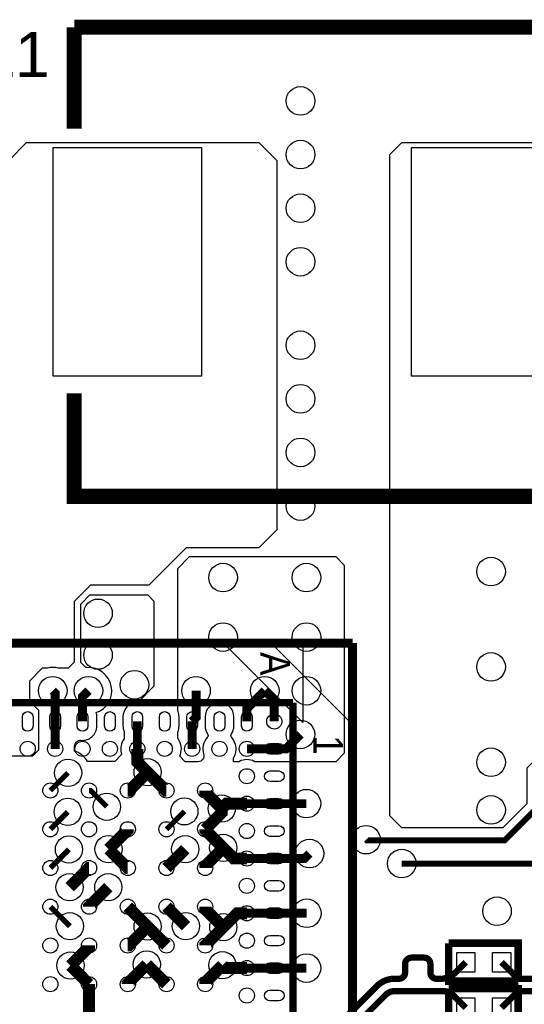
# Model space of a CAD drawing. Extents: x -50 to 239, y -105 to 7.
# Tile 15 of 17: x 206.97 to 215.44, y -34.37 to -17.84. Entities that reach past the tile are written whole.
import ezdxf
from ezdxf.enums import TextEntityAlignment as Align

# ---------------------------------------------------------------- set-up
doc = ezdxf.new("R2010")
doc.units = 0
for name, color, linetype in [('ET_TOP', 92, 'CONTINUOUS'), ('PG_SILKSCREEN_TOP', 7, 'CONTINUOUS'), ('PIN_TOP', 92, 'CONTINUOUS'), ('RD_SILKSCREEN_TOP', 6, 'CONTINUOUS'), ('VC_TOP', 254, 'CONTINUOUS')]:
    doc.layers.add(name, color=color, linetype=linetype)

msp = doc.modelspace()

# ---------------------------------------------------------------- linework, layer by layer
at = {"layer": 'ET_TOP'}
for points, format in [([(206.78, -20.2061), (207.08, -19.9061), (210.98, -19.9061), (211.28, -20.2061), (211.28, -26.4061), (210.98, -26.7061), (209.7597, -26.7061), (209.1339, -27.3319), (208.1542, -27.3319), (207.88, -27.6061), (207.88, -28.191), (207.8789, -28.1921), (207.8789, -28.6279), (207.779, -28.7278), (207.6158, -28.7278), (207.6101, -28.7264, 0.117022), (207.4299, -28.7264), (207.4242, -28.7278), (207.3432, -28.7278), (207.1285, -28.9425), (207.1285, -29.2812), (207.28, -29.4327), (207.28, -30.1061), (207.18, -30.2061), (206.7035, -30.2061, 0.136411)], "xyb"), ([(212.4834, -34.5427, 0.106, 0.106, 0), (212.9656, -34.0605, 0.106, 0.106, -0.198938), (213.2543, -33.9409, 0.106, 0.106, 0), (213.3305, -33.9409, 0.106, 0.106, 0.414214), (213.4365, -33.8349, 0.106, 0.106, 0), (213.4365, -33.6921, 0.106, 0.106, -0.414214), (213.5425, -33.5861, 0.106, 0.106, 0), (213.7545, -33.5861, 0.106, 0.106, -0.414214), (213.8605, -33.6921, 0.106, 0.106, 0), (213.8605, -33.8349, 0.106, 0.106, 0.414214), (213.9665, -33.9409, 0.106, 0.106, 0), (214.0297, -33.9409, 0.106, 0.106, 0.198889), (214.2825, -33.8362, 0.106, 0.106, 0), (214.4548, -33.6639, 0.106, 0.106, 0)], "xyseb"), ([(210.7799, -36.0611, 0.089, 0.089, 0), (210.9153, -36.1965, 0.089, 0.089, 0.198912), (211.1315, -36.2861, 0.089, 0.089, 0), (211.5649, -36.2861, 0.089, 0.089, 0.198919), (211.7631, -36.204, 0.089, 0.089, 0), (211.8112, -36.1559, 0.089, 0.089, -0.199166), (211.8757, -36.1291, 0.089, 0.089, 0), (211.8797, -36.1291, 0.089, 0.089, 0.198912), (212.0778, -36.047, 0.089, 0.089, 0), (212.345, -35.7798, 0.089, 0.089, 0.198809), (212.4747, -35.4665, 0.089, 0.089, 0), (212.4747, -34.8772, 0.089, 0.089, -0.19886), (212.5065, -34.8006, 0.089, 0.089, 0), (212.6016, -34.7055, 0.089, 0.089, 0), (212.6148, -34.7055, 0.089, 0.089, 0), (212.6305, -34.6898, 0.106, 0.106, 0), (213.1127, -34.2076, 0.106, 0.106, -0.199061), (213.2543, -34.1489, 0.106, 0.106, 0), (214.0827, -34.1489, 0.106, 0.106, -0.198999), (214.2451, -34.2162, 0.106, 0.106, 0), (214.4548, -34.4259, 0.106, 0.106, 0)], "xyseb")]:
    msp.add_lwpolyline(points, format=format, dxfattribs=at)
msp.add_lwpolyline([(215.48, -30.4061), (215.48, -31.0061), (215.08, -31.4061), (213.38, -31.4061), (213.18, -31.2061), (213.18, -20.1061), (213.38, -19.9061), (216.18, -19.9061), (216.38, -20.1061), (216.38, -29.5061)], close=True, dxfattribs=at)
for points in [[(209.7447, -30.2967), (209.6525, -30.2045), (209.6631, -30.1747, 0.242397), (209.6289, -29.9213), (209.6199, -29.9084), (209.6199, -29.7967), (209.6235, -29.7877, 0.096289), (209.6411, -29.6974), (209.6411, -29.545, 0.096289), (209.6235, -29.4547), (209.6199, -29.4457), (209.6199, -27.0522), (209.8168, -26.8553), (212.2714, -26.8553), (212.415, -26.9989), (212.415, -30.1561), (212.2744, -30.2967), (210.9152, -30.2967), (210.9047, -30.2914, 0.235899), (210.6551, -30.2914), (210.6446, -30.2967), (210.5545, -30.2967), (210.5545, -30.2332), (210.5613, -30.2216, 0.328599), (210.5255, -29.8923, -0.345131), (210.5207, -29.8308, 0.147657), (210.561, -29.6974), (210.561, -29.545, 1), (210.0788, -29.545), (210.0788, -29.6974, 0.147657), (210.1191, -29.8308, -0.345131), (210.1143, -29.8923, 0.269361), (210.054, -30.1662, -0.5083), (209.9587, -30.2967)], [(209.2197, -29.0311), (208.9476, -29.3032), (208.9283, -29.3042, 0.400084), (208.6989, -29.545), (208.6989, -29.6974, 0.088637), (208.7138, -29.7809), (208.7169, -29.7892), (208.7169, -29.9133, 0.227041), (208.6693, -30.1497), (208.6763, -30.1773), (208.5607, -30.2929), (208.1043, -30.2929, 0.167204), (207.9176, -30.1321), (207.8861, -30.1196), (207.8861, -30.0368, -0.443554), (207.996, -29.9373, 0.443732), (208.2611, -29.6974), (208.2611, -29.545, 0.074971), (208.2504, -29.4739, 0.868482), (208.0968, -28.7166), (208.0743, -28.7179), (207.9893, -28.6329), (207.9893, -27.651), (208.1454, -27.4949), (209.1149, -27.4949), (209.2197, -27.5997)]]:
    msp.add_lwpolyline(points, format="xyb", close=True, dxfattribs=at)
for points, const_width in [([(207.56, -29.6212), (207.56, -29.1461), (207.52, -29.1061)], 0.15), ([(208.12, -29.1061), (208.02, -29.2061), (208.02, -29.6212)], 0.15), ([(209.926, -29.1061), (209.926, -29.5552), (209.86, -29.6212)], 0.15), ([(210.7799, -29.6212), (210.7799, -29.4062), (211.08, -29.1061)], 0.15), ([(211.08, -29.1061), (211.2399, -29.266), (211.2399, -29.6212)], 0.15), ([(207.56, -29.6212), (207.56, -30.0812)], 0.15), ([(208.94, -30.0812), (208.94, -29.6212)], 0.15), ([(209.86, -29.6212), (209.86, -30.0812)], 0.15), ([(211.6786, -29.8387), (211.4361, -30.0812), (211.2399, -30.0812)], 0.15), ([(208.94, -30.0812), (208.94, -30.3005), (209.1132, -30.4737)], 0.2), ([(210.7799, -30.0812), (211.2399, -30.0812)], 0.15), ([(208.7799, -30.7812), (208.8057, -30.7812), (209.1132, -30.4737)], 0.2), ([(209.1132, -30.4737), (209.4207, -30.7812), (209.4299, -30.7812)], 0.2), ([(207.7773, -30.4839), (207.48, -30.7812)], 0.089), ([(208.4283, -31.0532), (208.1563, -30.7812), (208.13, -30.7812)], 0.089), ([(210.0799, -30.7812), (210.0799, -30.8054), (210.3578, -31.0833)], 0.2), ([(212.78, -31.6061), (212.79, -31.6161), (215.11, -31.6161), (216.02, -30.7061)], 0.1), ([(210.3578, -31.0833), (210.44, -31.0011), (210.7799, -31.0011)], 0.2), ([(210.0799, -31.4312), (210.3578, -31.1533), (210.3578, -31.0833)], 0.2), ([(211.2399, -31.0011), (210.7799, -31.0011)], 0.15), ([(211.78, -31.0011), (211.2399, -31.0011)], 0.15), ([(207.48, -31.4312), (207.772, -31.1392)], 0.089), ([(209.4299, -31.4312), (209.7303, -31.1308)], 0.089), ([(208.7799, -31.4312), (208.7799, -31.4421), (208.4575, -31.7645)], 0.2), ([(210.0799, -31.4312), (210.0799, -31.4404), (210.3832, -31.7437)], 0.2), ([(207.7922, -31.769), (207.48, -32.0812)], 0.089), ([(208.4575, -31.7645), (208.7742, -32.0812), (208.7799, -32.0812)], 0.2), ([(209.7451, -31.766), (209.4299, -32.0812)], 0.2), ([(210.3832, -31.7437), (210.0799, -32.047), (210.0799, -32.0812)], 0.2), ([(210.7799, -31.9211), (210.5606, -31.9211), (210.3832, -31.7437)], 0.2), ([(211.2399, -31.9211), (210.7799, -31.9211)], 0.15), ([(211.831, -31.8382), (211.7481, -31.9211), (211.2399, -31.9211)], 0.15), ([(207.803, -32.4041), (208.1259, -32.0812), (208.13, -32.0812)], 0.2), ([(216.02, -32.0061), (213.38, -32.0061)], 0.1), ([(208.4528, -32.404), (208.13, -32.7268), (208.13, -32.7311)], 0.2), ([(207.8079, -33.059), (207.48, -32.7311)], 0.089), ([(209.1133, -33.0645), (208.7799, -32.7311)], 0.2), ([(209.7557, -33.0569), (209.4299, -32.7311)], 0.2), ([(210.3839, -33.0758), (210.0799, -32.7718), (210.0799, -32.7311)], 0.2), ([(210.7799, -32.8411), (210.6186, -32.8411), (210.3839, -33.0758)], 0.2), ([(211.2399, -32.8411), (210.7799, -32.8411)], 0.15), ([(211.7854, -32.8411), (211.2399, -32.8411)], 0.15), ([(208.7799, -33.3811), (208.7967, -33.3811), (209.1133, -33.0645)], 0.2), ([(209.1133, -33.0645), (209.4299, -33.3811)], 0.2), ([(210.3839, -33.0758), (210.0799, -33.3798), (210.0799, -33.3811)], 0.2), ([(207.8178, -33.7189), (208.13, -33.4067), (208.13, -33.3811)], 0.2), ([(216.111, -33.5471), (215.7172, -33.9409), (215.3338, -33.9409), (215.0568, -33.6639)], 0.106), ([(208.13, -34.0311), (207.8178, -33.7189)], 0.2), ([(209.0983, -33.6995), (208.7799, -34.0179), (208.7799, -34.0311)], 0.2), ([(209.4299, -34.0311), (209.0983, -33.6995)], 0.2), ([(210.0799, -34.0311), (210.0799, -34.0028), (210.3688, -33.7139)], 0.2), ([(210.3688, -33.7139), (210.416, -33.7611), (210.7799, -33.7611)], 0.2), ([(211.2399, -33.7611), (210.7799, -33.7611)], 0.15), ([(211.7802, -33.7611), (211.2399, -33.7611)], 0.15), ([(208.13, -34.6811), (208.13, -34.0311)], 0.2), ([(216.111, -34.5631), (215.6968, -34.1489), (215.3338, -34.1489), (215.0568, -34.4259)], 0.106)]:
    msp.add_lwpolyline(points, dxfattribs=dict(at, const_width=const_width))
at = {"layer": 'PG_SILKSCREEN_TOP'}
for points, const_width in [([(207.881, -17.9691), (215.704, -17.9691), (215.704, -19.6451)], 0.254), ([(207.881, -17.9691), (207.881, -19.6711)], 0.254), ([(215.704, -24.1671), (215.704, -25.8431), (207.881, -25.8431), (207.881, -24.1161)], 0.254), ([(212.5549, -28.3062), (199.8051, -28.3062)], 0.1524), ([(212.5549, -41.056), (212.5549, -28.3062)], 0.1524), ([(211.5549, -29.3062), (200.8051, -29.3062)], 0.127), ([(211.5549, -40.056), (211.5549, -29.3062)], 0.127), ([(215.3362, -33.9789), (215.3362, -33.3439), (214.1678, -33.3439)], 0.127), ([(215.3362, -33.9789), (214.1678, -33.9789), (214.1678, -33.3439)], 0.127), ([(215.3362, -34.7409), (215.3362, -34.1059), (214.1678, -34.1059)], 0.127), ([(215.3362, -34.7409), (214.1678, -34.7409), (214.1678, -34.1059)], 0.127)]:
    msp.add_lwpolyline(points, dxfattribs=dict(at, const_width=const_width))
for points in [[(211.7196, -28.3669), (211.7196, -29.6369), (210.4496, -28.3669)], [(211.7196, -28.3669), (211.7196, -29.6369), (210.4496, -28.3669)], [(212.5196, -28.3669), (212.5196, -29.6369), (211.2496, -28.3669)]]:
    msp.add_lwpolyline(points, close=True, dxfattribs=at)
at = {"layer": 'PIN_TOP'}
for points in [[(207.525, -23.8261), (207.525, -19.9861), (210.015, -19.9861), (210.015, -23.8261)], [(213.545, -23.8261), (213.545, -19.9861), (216.035, -19.9861), (216.035, -23.8261)], [(214.3024, -33.4988), (214.6072, -33.4988), (214.6072, -33.829), (214.3024, -33.829)], [(214.9044, -33.4988), (215.2092, -33.4988), (215.2092, -33.829), (214.9044, -33.829)], [(214.3024, -34.2608), (214.6072, -34.2608), (214.6072, -34.591), (214.3024, -34.591)], [(214.9044, -34.2608), (215.2092, -34.2608), (215.2092, -34.591), (214.9044, -34.591)]]:
    msp.add_lwpolyline(points, close=True, dxfattribs=at)
for points in [[(207.0111, -29.6974), (207.0111, -29.545, -1), (207.1889, -29.545), (207.1889, -29.6974, -1)], [(207.4711, -29.6974), (207.4711, -29.545, -1), (207.6489, -29.545), (207.6489, -29.6974, -1)], [(207.9311, -29.6974), (207.9311, -29.545, -1), (208.1089, -29.545), (208.1089, -29.6974, -1)], [(208.3911, -29.6974), (208.3911, -29.545, -1), (208.5689, -29.545), (208.5689, -29.6974, -1)], [(208.8511, -29.6974), (208.8511, -29.545, -1), (209.0289, -29.545), (209.0289, -29.6974, -1)], [(209.3111, -29.6974), (209.3111, -29.545, -1), (209.4889, -29.545), (209.4889, -29.6974, -1)], [(209.7711, -29.6974), (209.7711, -29.545, -1), (209.9489, -29.545), (209.9489, -29.6974, -1)], [(210.231, -29.6974), (210.231, -29.545, -1), (210.4088, -29.545), (210.4088, -29.6974, -1)], [(210.691, -29.6974), (210.691, -29.545, -1), (210.8688, -29.545), (210.8688, -29.6974, -1)], [(211.3161, -30.1701), (211.1637, -30.1701, -1), (211.1637, -29.9923), (211.3161, -29.9923, -1)], [(211.3161, -30.6301), (211.1637, -30.6301, -1), (211.1637, -30.4523), (211.3161, -30.4523, -1)], [(211.3161, -31.09), (211.1637, -31.09, -1), (211.1637, -30.9122), (211.3161, -30.9122, -1)], [(211.3161, -31.55), (211.1637, -31.55, -1), (211.1637, -31.3722), (211.3161, -31.3722, -1)], [(211.3161, -32.01), (211.1637, -32.01, -1), (211.1637, -31.8322), (211.3161, -31.8322, -1)], [(211.3161, -32.47), (211.1637, -32.47, -1), (211.1637, -32.2922), (211.3161, -32.2922, -1)], [(211.3161, -32.93), (211.1637, -32.93, -1), (211.1637, -32.7522), (211.3161, -32.7522, -1)], [(211.3161, -33.39), (211.1637, -33.39, -1), (211.1637, -33.2122), (211.3161, -33.2122, -1)], [(211.3161, -33.85), (211.1637, -33.85, -1), (211.1637, -33.6722), (211.3161, -33.6722, -1)], [(211.3161, -34.31), (211.1637, -34.31, -1), (211.1637, -34.1322), (211.3161, -34.1322, -1)]]:
    msp.add_lwpolyline(points, format="xyb", close=True, dxfattribs=at)
for centre in [(211.2399, -29.6212), (207.1, -30.0812), (207.56, -30.0812), (208.02, -30.0812), (208.48, -30.0812), (208.94, -30.0812), (209.4, -30.0812), (209.86, -30.0812), (210.3199, -30.0812), (210.7799, -30.0812), (210.7799, -30.5412), (207.48, -30.7812), (208.13, -30.7812), (208.7799, -30.7812), (209.4299, -30.7812), (210.0799, -30.7812), (210.7799, -31.0011), (207.48, -31.4312), (208.13, -31.4312), (208.7799, -31.4312), (209.4299, -31.4312), (210.0799, -31.4312), (210.7799, -31.4611), (210.7799, -31.9211), (207.48, -32.0812), (208.13, -32.0812), (208.7799, -32.0812), (209.4299, -32.0812), (210.0799, -32.0812), (210.7799, -32.3811), (207.48, -32.7311), (208.13, -32.7311), (208.7799, -32.7311), (209.4299, -32.7311), (210.0799, -32.7311), (210.7799, -32.8411), (210.7799, -33.3011), (207.48, -33.3811), (208.13, -33.3811), (208.7799, -33.3811), (209.4299, -33.3811), (210.0799, -33.3811), (210.7799, -33.7611), (207.48, -34.0311), (208.13, -34.0311), (208.7799, -34.0311), (209.4299, -34.0311), (210.0799, -34.0311), (210.7799, -34.2211)]:
    msp.add_circle(centre, 0.127, dxfattribs=at)
at = {"layer": 'VC_TOP'}
for centre, radius in [((211.68, -19.2061), 0.24), ((211.68, -20.1061), 0.24), ((211.68, -21.0061), 0.24), ((211.68, -21.9061), 0.24), ((211.68, -23.3061), 0.24), ((211.68, -24.2061), 0.24), ((211.68, -25.1061), 0.24), ((211.68, -26.0061), 0.24), ((214.88, -27.1061), 0.24), ((210.38, -27.2061), 0.24), ((211.78, -27.2061), 0.24), ((208.28, -27.8061), 0.24), ((210.38, -28.2061), 0.24), ((211.78, -28.2061), 0.24), ((208.28, -28.5061), 0.24), ((214.88, -28.7061), 0.24), ((207.52, -29.1061), 0.24), ((208.12, -29.1061), 0.24), ((208.8922, -29.0061), 0.24), ((209.926, -29.1061), 0.24), ((211.08, -29.1061), 0.24), ((211.78, -29.1061), 0.24), ((211.6786, -29.8387), 0.24), ((214.88, -30.3061), 0.24), ((207.7773, -30.4839), 0.2285), ((209.1132, -30.4737), 0.2285), ((208.4283, -31.0532), 0.2285), ((209.7303, -31.1308), 0.2285), ((210.3578, -31.0833), 0.2285), ((211.78, -31.0011), 0.24), ((214.88, -31.1061), 0.24), ((207.772, -31.1392), 0.2285), ((212.78, -31.6061), 0.24), ((207.7922, -31.769), 0.2285), ((208.4575, -31.7645), 0.2285), ((209.7451, -31.766), 0.2285), ((210.3832, -31.7437), 0.2285), ((211.831, -31.8382), 0.24), ((213.38, -32.0061), 0.24), ((207.803, -32.4041), 0.2285), ((208.4528, -32.404), 0.2285), ((211.7854, -32.8411), 0.24), ((214.98, -32.8061), 0.24), ((207.8079, -33.059), 0.2285), ((209.1133, -33.0645), 0.2285), ((209.7557, -33.0569), 0.2285), ((210.3839, -33.0758), 0.2285), ((207.8178, -33.7189), 0.2285), ((209.0983, -33.6995), 0.2285), ((210.3688, -33.7139), 0.2285), ((211.7802, -33.7611), 0.24)]:
    msp.add_circle(centre, radius, dxfattribs=at)

# ---------------------------------------------------------------- texts
at = {"layer": 'PG_SILKSCREEN_TOP', "width": 0.876}
for s, p in [('A', (211.006, -28.4581)), ('1', (211.895, -29.8551))]:
    msp.add_text(s, height=0.5, rotation=270, dxfattribs=at).set_placement(p)
at = {"layer": 'RD_SILKSCREEN_TOP', "width": 1.039474}
msp.add_text('THL1', height=0.76, dxfattribs=at).set_placement((206.18, -18.8061), align=Align.CENTER)

doc.saveas('drawing.dxf')
